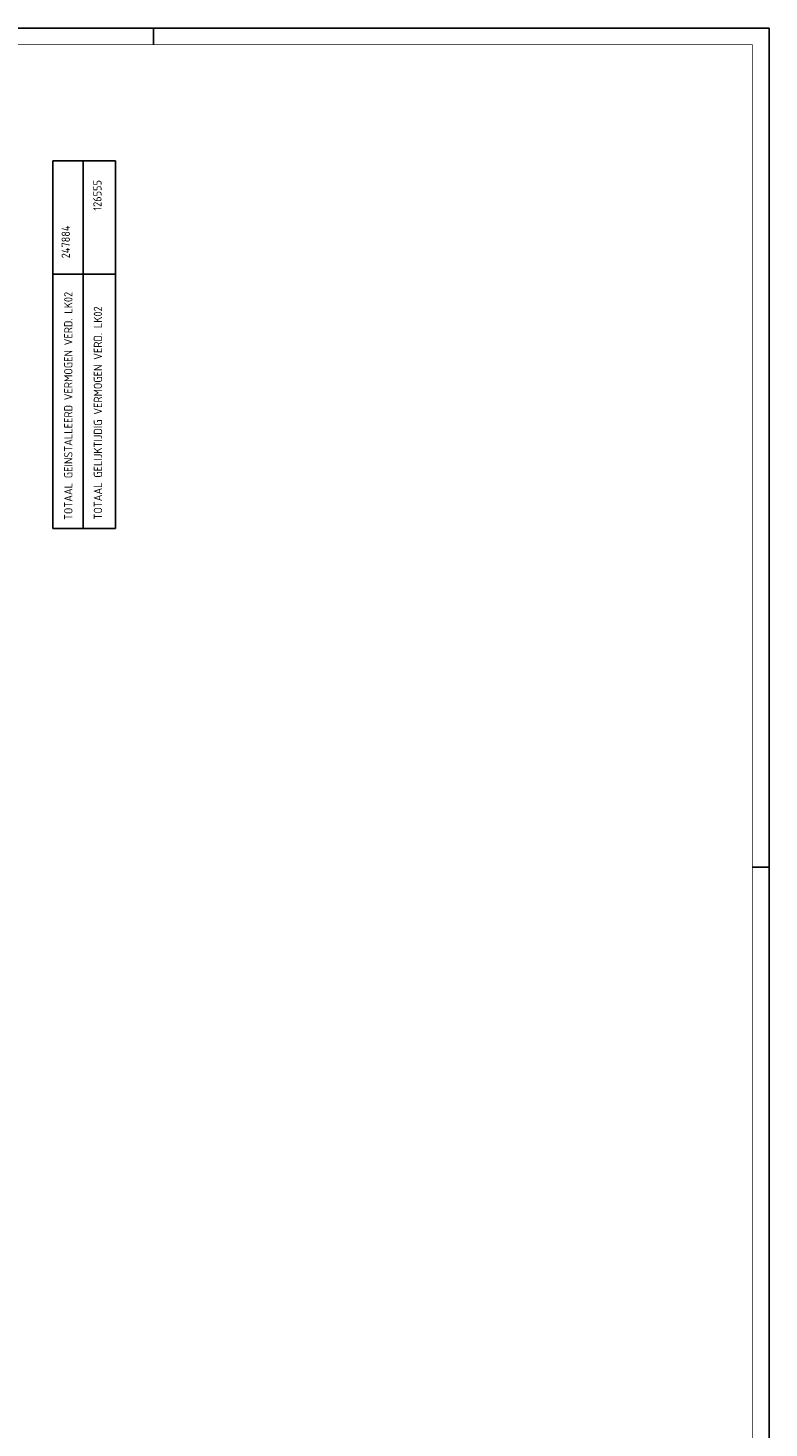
# Model space of a CAD drawing. Header units: millimetres. Extents: x 882 to 2071, y -2 to 839.
# Tile 8 of 8: x 1848 to 2071, y 418 to 839. Entities that reach past the tile are written whole.
import ezdxf
from ezdxf.enums import TextEntityAlignment as Align

# ---------------------------------------------------------------- set-up
doc = ezdxf.new("R2010")
doc.units = ezdxf.units.MM
for name, color, linetype in [('40', 1, 'CONTINUOUS'), ('EL$2B---_KADER', 4, 'CONTINUOUS'), ('LIJN025', 10, 'CONTINUOUS'), ('LIJN050', 90, 'CONTINUOUS'), ('TEKST25', 10, 'CONTINUOUS'), ('TEKST35', 50, 'CONTINUOUS'), ('TEKST50', 90, 'CONTINUOUS')]:
    doc.layers.add(name, color=color, linetype=linetype)
doc.styles.add('ISO', font='ISO.SHX')
doc.styles.add('NEN', font='iso.shx')
doc.styles.add('ROMAND', font='romand')

# ---------------------------------------------------------------- blocks, each defined once
blk = doc.blocks.new('A0')
at = {"layer": 'LIJN025'}
for p, q in [((1004, 836), (1004, 841)), ((1184, 589), (1189, 589))]:
    blk.add_line(p, q, dxfattribs=at)
blk.add_lwpolyline([(1189, 841), (1189, 0), (0, 0), (0, 841)], close=True, dxfattribs=at)
at = {"layer": 'LIJN050', "const_width": 0.2}
blk.add_lwpolyline([(1184, 836), (25, 836), (25, 5), (1184, 5)], close=True, dxfattribs=at)
at = {"layer": 'TEKST25', "style": 'ROMAND', "width": 2.899115}
blk.add_attdef('STATUS', text='', height=2.5, dxfattribs=at).set_placement((1143, 71.5), (1182, 71.5), align=Align.FIT)
at = {"layer": 'TEKST25', "style": 'ISO'}
for tag, p in [('E', (1144.25, 66)), ('NAAM-E', (1155.75, 66)), ('DATUM-E', (1174, 66)), ('D', (1144.25, 61)), ('NAAM-D', (1155.75, 61)), ('DATUM-D', (1174, 61)), ('C', (1144.25, 56)), ('NAAM-C', (1155.75, 56)), ('DATUM-C', (1174, 56)), ('B', (1144.25, 51)), ('NAAM-B', (1155.75, 51)), ('DATUM-B', (1174, 51)), ('A', (1144.25, 46)), ('NAAM-A', (1155.75, 46)), ('DATUM-A', (1174, 46))]:
    blk.add_attdef(tag, text='', height=2.5, dxfattribs=at).set_placement(p, align=Align.CENTER)
for tag, p in [('DATUM', (1021.75, 36.25)), ('SCHAAL', (1057, 36.25)), ('GETEKEND', (1087.25, 36.25)), ('GECONTOL.', (1122, 36.25)), ('FORMAAT', (1152.25, 28.25))]:
    blk.add_attdef(tag, p, '', height=2.5, dxfattribs=at)
at = {"layer": 'TEKST35', "style": 'ISO'}
for tag, p in [('PROJECT', (1023.5, 72.5)), ('PLAATS', (1023.5, 63.5)), ('INSTALLATIE-REGEL1', (1023.5, 52.5)), ('INSTALLATIE-REGEL2', (1023.5, 43.5))]:
    blk.add_attdef(tag, p, '', height=4, dxfattribs=at)
blk.add_attdef('PROJ.NR.', text='', height=4, dxfattribs=at).set_placement((1170, 23), align=Align.CENTER)
at = {"layer": 'TEKST50', "style": 'ISO'}
blk.add_attdef('FILE-NAAM', text='', height=5, dxfattribs=at).set_placement((1162.5, 7.5), align=Align.CENTER)

msp = doc.modelspace()

# ---------------------------------------------------------------- linework, layer by layer
at = {"layer": 'LIJN025', "linetype": 'Continuous'}
for p, q in [((1855.71, 688.28), (1855.71, 798.69)), ((1855.71, 798.69), (1874.5, 798.69)), ((1864.87, 688.28), (1864.87, 798.53)), ((1874.5, 688.28), (1874.5, 798.69)), ((1855.71, 764.69), (1874.5, 764.69))]:
    msp.add_line(p, q, dxfattribs=at)
at = {"layer": 'LIJN025'}
msp.add_line((1855.71, 688.28), (1874.5, 688.28), dxfattribs=at)

# ---------------------------------------------------------------- block references
at = {"layer": 'EL$2B---_KADER'}
msp.add_blockref('A0', (882, -2.4), dxfattribs=at)

# ---------------------------------------------------------------- texts
at = {"layer": '40', "style": 'NEN'}
for s, p in [('126555', (1870.35, 788.34)), ('247884', (1860.84, 774.36)), ('TOTAAL GEINSTALLEERD VERMOGEN VERD. LK02', (1861.61, 725.09)), ('TOTAAL GELIJKTIJDIG VERMOGEN VERD. LK02', (1870.51, 722.99))]:
    msp.add_text(s, height=2.5, rotation=90, dxfattribs=at).set_placement(p, align=Align.CENTER)

doc.saveas('drawing.dxf')
